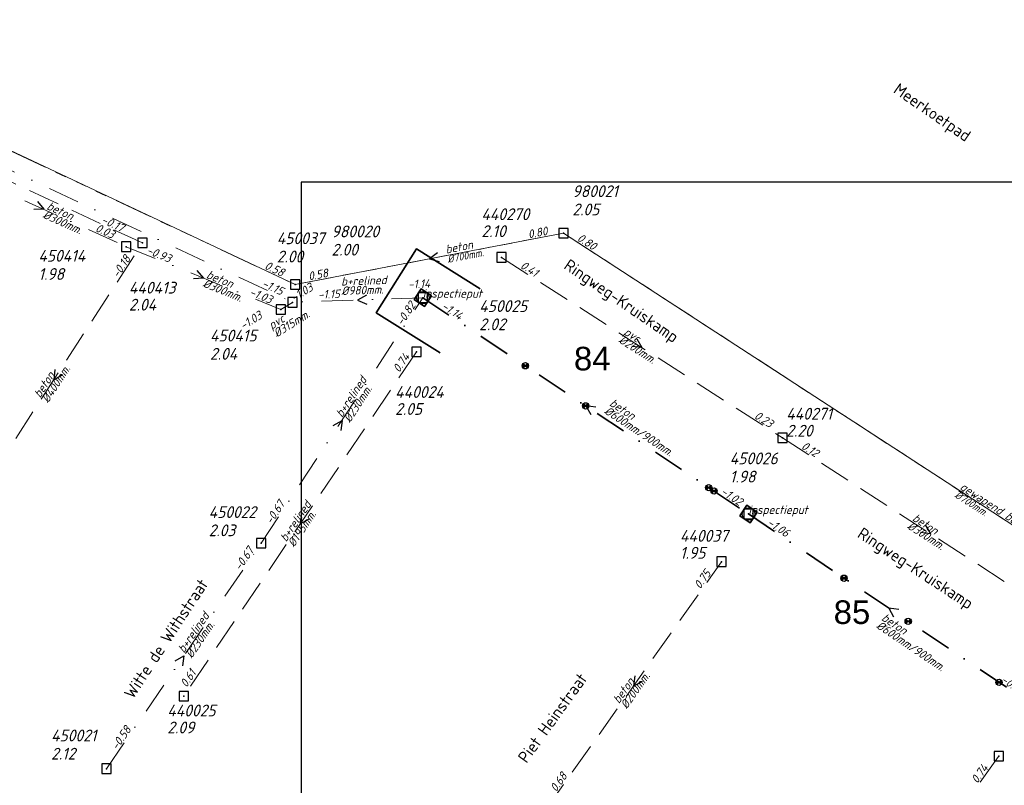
# Model space of a CAD drawing. Header units: metres. Extents: x 152202 to 157341, y 461610 to 468701.
# Tile 160 of 238: x 155549 to 155705, y 464147 to 464269. Entities that reach past the tile are written whole.
import ezdxf
from ezdxf.enums import TextEntityAlignment as Align
from ezdxf.lldxf.tags import DXFTag

# ---------------------------------------------------------------- set-up
doc = ezdxf.new("R2010")
doc.units = ezdxf.units.M
doc.header["$PDMODE"] = 64
doc.header["$PDSIZE"] = 1.5
for name, pattern in [('RI-GWA', [18.45, 6, -1.8, 1.75, -1.8, 1.75, -1.8, 1.75, -1.8]), ('RI-HWA', [7.4, 5, -2.4]), ('RI-VWA', [11, 5, -3, 0, -3])]:
    doc.linetypes.add(name, pattern=pattern)
doc.layers.get('0').update_dxf_attribs({"linetype": 'CONTINUOUS'})
doc.layers.get('DEFPOINTS').update_dxf_attribs({"linetype": 'CONTINUOUS'})
for name, color, linetype, lineweight in [('B-OI-RI-GWA-MATERIAAL-T18', 10, 'CONTINUOUS', 18), ('B-OI-RI-GWA-PUTDEKSELHOOGTE-T25', 10, 'CONTINUOUS', 25), ('B-OI-RI-GWA_BOB-T18', 10, 'CONTINUOUS', 18), ('B-OI-RI-GWA_DIAMETER-T18', 10, 'CONTINUOUS', 18), ('B-OI-RI-GWA_PUTNUMMER-T18', 10, 'CONTINUOUS', 18), ('B-OI-RI-GWA_RIOOLPUT-S', 10, 'CONTINUOUS', 25), ('B-OI-RI-GWA_TRANSPORTLEIDING-G', 10, 'RI-GWA', 18), ('B-OI-RI-HWA-BOB-T18', 150, 'CONTINUOUS', 18), ('B-OI-RI-HWA-MATERIAAL-T18', 150, 'CONTINUOUS', 18), ('B-OI-RI-HWA-PUTDEKSELHOOGTE-T25', 150, 'CONTINUOUS', 25), ('B-OI-RI-HWA-PUTNUMMER-T25', 150, 'CONTINUOUS', 25), ('B-OI-RI-HWA_DIAMETER-T18', 150, 'CONTINUOUS', 18), ('B-OI-RI-HWA_RIOOLPUT-S', 150, 'CONTINUOUS', 25), ('B-OI-RI-HWA_TRANSPORTLEIDING-G', 150, 'RI-HWA', 18), ('B-OI-RI-PERSLEIDING-G', 210, 'RI-PERS', 18), ('B-OI-RI-STROOMRICHTING-S', 252, 'CONTINUOUS', 25), ('B-OI-RI-VWA-BOB-T18', 34, 'CONTINUOUS', 18), ('B-OI-RI-VWA-DIAMETER-T18', 34, 'CONTINUOUS', 18), ('B-OI-RI-VWA-MATERIAAL-T18', 34, 'CONTINUOUS', 18), ('B-OI-RI-VWA_PUTDEKSELHOOGTE-T25', 34, 'CONTINUOUS', 25), ('B-OI-RI-VWA_PUTNUMMER-T25', 34, 'CONTINUOUS', 25), ('B-OI-RI-VWA_RIOOLPUT-S', 34, 'CONTINUOUS', 25), ('B-OI-RI-VWA_TRANSPORTLEIDING-G', 34, 'RI-VWA', 18), ('B-RO-OG-TOPOGRAFIE-T18', 2, 'CONTINUOUS', 18), ('N-OI-RI-STROOMRICHTING-S', 252, 'CONTINUOUS', 25), ('N-OI-RI-T50', 130, 'CONTINUOUS', 50), ('N-OI-RI-VRIJVERVAL_HULPSTUK-S', 210, 'CONTINUOUS', 25), ('N-OI-RI-VWA-BOB-T18', 36, 'CONTINUOUS', 18), ('N-OI-RI-VWA-DIAMETER-HOOGTE-T18', 36, 'CONTINUOUS', 18), ('N-OI-RI-VWA-DIAMETER-T18', 36, 'CONTINUOUS', 18), ('N-OI-RI-VWA-MATERIAAL-T18', 36, 'CONTINUOUS', 18), ('N-OI-RI-VWA_PUTDEKSELHOOGTE-T25', 36, 'CONTINUOUS', 25), ('N-OI-RI-VWA_PUTNUMMER-T25', 36, 'CONTINUOUS', 25), ('N-OI-RI-VWA_RIOOLPUT-S', 36, 'CONTINUOUS', 25), ('N-OI-RI-VWA_TRANSPORTLEIDING-G', 36, 'RI-VWA', 35), ('N-RO-KG-GRENS_WERK-G', 7, 'XX-WERKGRENS', 35)]:
    doc.layers.add(name, color=color, linetype=linetype, lineweight=lineweight)
doc.styles.add('ARIAL', font='arial.ttf')
doc.styles.add('NLCS-ISO-M200-T18', font='NLCS-ISO.ttf', dxfattribs={"height": 360})
doc.styles.add('NLCS-ISO-M500-T18_CURSIEF', font='NLCS-ISO.ttf', dxfattribs={"oblique": 15, "height": 0.9})
doc.styles.add('NLCS-ISO-M750-T18_CURSIEF', font='NLCS-ISO.ttf', dxfattribs={"oblique": 15, "height": 1.35})
doc.styles.add('NLCS-ISO-M750-T25_CURSIEF', font='NLCS-ISO.ttf', dxfattribs={"oblique": 15, "height": 1.875})
tags = doc.linetypes.add('RI-PERS', pattern='A,7,-2,["P",Standard,S=1.8,R=0,X=-0.5,Y=-0.9],-2,7,-2,[102,NLCS.SHX,S=1,R=180,X=0,Y=0],-2', length=22).pattern_tags.tags
tags[6] = DXFTag(74, 10)
doc.linetypes.add('XX-WERKGRENS', pattern='A,0,[137,NLCS.SHX,S=0.1,R=0,X=-1.1,Y=-1.35],-6', length=6)

# ---------------------------------------------------------------- blocks, each defined once
blk = doc.blocks.new('ACMAP_ANN_TEMPLATE_vwa-diam')
at = {"style": 'NLCS-ISO-M750-T18_CURSIEF', "oblique": 15}
blk.add_attdef('vwa-diam', (0.3, -1.3), '', height=1.35, dxfattribs=at)
blk = doc.blocks.new('ACMAP_ANN_TEMPLATE_vwa-diam-hoogte')
at = {"style": 'NLCS-ISO-M750-T18_CURSIEF', "oblique": 15}
blk.add_attdef('vwa-diam-hoogte', (6.5, -1.3), '', height=1.35, dxfattribs=at)
blk = doc.blocks.new('ACMAP_ANN_TEMPLATE_vwa-materiaal')
at = {"style": 'NLCS-ISO-M750-T18_CURSIEF', "oblique": 15}
blk.add_attdef('vwa-mat', (0.3, 0.2), '', height=1.35, dxfattribs=at)
blk = doc.blocks.new('ACMAP_ANN_TEMPLATE_vwa-nap-l')
at = {"style": 'NLCS-ISO-M750-T18_CURSIEF', "oblique": 15}
blk.add_attdef('vwa-nap-l', (3.3, 0.2), '', height=1.35, dxfattribs=at)
blk = doc.blocks.new('ACMAP_ANN_TEMPLATE_vwa-nap-r')
at = {"style": 'NLCS-ISO-M750-T18_CURSIEF', "oblique": 15}
blk.add_attdef('vwa-nap-r', (-5.6, 0.2), '', height=1.35, dxfattribs=at)
blk = doc.blocks.new('ACMAP_ANN_TEMPLATE_type knoop')
at = {"layer": 'DEFPOINTS', "style": 'NLCS-ISO-M750-T18_CURSIEF', "oblique": 15}
blk.add_attdef('type_knoop', (0, 0), '', height=1.35, dxfattribs=at)
blk = doc.blocks.new('ACMAP_ANN_TEMPLATE_vwa-puth')
at = {"style": 'NLCS-ISO-M750-T25_CURSIEF', "oblique": 15}
blk.add_attdef('vwa-puth', (-3, 5), '', height=1.88, dxfattribs=at)
blk = doc.blocks.new('ACMAP_ANN_TEMPLATE_vwa-putnr')
at = {"style": 'NLCS-ISO-M750-T25_CURSIEF', "oblique": 15}
blk.add_attdef('vaw-putnr', (-3, 7.9), '', height=1.88, dxfattribs=at)
blk = doc.blocks.new('ACMAP_ANN_TEMPLATE_hwa-diam')
at = {"style": 'NLCS-ISO-M750-T18_CURSIEF', "oblique": 15}
blk.add_attdef('hwa-diam', (-3.7, -1.3), '', height=1.35, dxfattribs=at)
blk = doc.blocks.new('ACMAP_ANN_TEMPLATE_hwa-materiaal')
at = {"style": 'NLCS-ISO-M750-T18_CURSIEF', "oblique": 15}
blk.add_attdef('hwa-mat', (-3.7, 0.2), '', height=1.35, dxfattribs=at)
blk = doc.blocks.new('ACMAP_ANN_TEMPLATE_hwa-nap-l')
at = {"style": 'NLCS-ISO-M750-T18_CURSIEF', "oblique": 15}
blk.add_attdef('hwa-nap-l', (3.3, 0.2), '', height=1.35, dxfattribs=at)
blk = doc.blocks.new('ACMAP_ANN_TEMPLATE_hwa-nap-r')
at = {"style": 'NLCS-ISO-M750-T18_CURSIEF', "oblique": 15}
blk.add_attdef('hwa-nap-r', (-5.6, 0.2), '', height=1.35, dxfattribs=at)
blk = doc.blocks.new('ACMAP_ANN_TEMPLATE_gwa-diam')
at = {"style": 'NLCS-ISO-M500-T18_CURSIEF', "oblique": 15}
blk.add_attdef('gwa-diam', (-2.2, -1.3), '', height=1.2, dxfattribs=at)
blk = doc.blocks.new('ACMAP_ANN_TEMPLATE_gwa-materiaal')
at = {"style": 'NLCS-ISO-M750-T18_CURSIEF', "oblique": 15}
blk.add_attdef('gwa-mat', (-2.2, 0.2), '', height=1.35, dxfattribs=at)
blk = doc.blocks.new('ACMAP_ANN_TEMPLATE_gwa-nap-l')
at = {"style": 'NLCS-ISO-M750-T18_CURSIEF', "oblique": 15}
blk.add_attdef('gwa-nap-l', (2.3, 0.2), '', height=1.35, dxfattribs=at)
blk = doc.blocks.new('ACMAP_ANN_TEMPLATE_gwa-nap-r')
at = {"style": 'NLCS-ISO-M750-T18_CURSIEF', "oblique": 15}
blk.add_attdef('gwa-nap-r', (-5.6, 0.2), '', height=1.35, dxfattribs=at)
blk = doc.blocks.new('ACMAP_ANN_TEMPLATE_hwa-puth')
at = {"color": 0, "linetype": 'ByBlock', "style": 'NLCS-ISO-M750-T25_CURSIEF', "oblique": 15}
blk.add_attdef('hwa-puth', (-9, -6.8), '', height=1.88, dxfattribs=at)
blk = doc.blocks.new('ACMAP_ANN_TEMPLATE_hwa-putnr')
at = {"color": 0, "linetype": 'ByBlock', "style": 'NLCS-ISO-M750-T25_CURSIEF', "oblique": 15}
blk.add_attdef('hwa-putnr', (-9, -4.1), '', height=1.88, dxfattribs=at)
blk = doc.blocks.new('ACMAP_ANN_TEMPLATE_gwa-puth')
at = {"style": 'NLCS-ISO-M750-T25_CURSIEF', "oblique": 15}
blk.add_attdef('gwa-puth', (3, -5), '', height=1.88, dxfattribs=at)
blk = doc.blocks.new('ACMAP_ANN_TEMPLATE_gwa-putnr')
at = {"style": 'NLCS-ISO-M750-T25_CURSIEF', "oblique": 15}
blk.add_attdef('gwa-putnr', (3, -2.1), '', height=1.88, dxfattribs=at)
blk = doc.blocks.new('SRI-HULP')
h = blk.add_hatch(color=256)
h.dxf.hatch_style = 1
h.paths.add_polyline_path([(-0.71, 0.71, 0.198912), (-1, 0, 0.198912), (-0.71, -0.71), (0, 0)])
h = blk.add_hatch(color=256)
h.dxf.hatch_style = 1
h.paths.add_polyline_path([(1, 0, 0.198912), (0.71, 0.71), (0, 0), (0.71, -0.71, 0.198912)])
for p, q in [((-0.71, 0.71), (0.71, -0.71)), ((-0.71, -0.71), (0.71, 0.71))]:
    blk.add_line(p, q)
blk.add_circle((0, 0), 1)
blk = doc.blocks.new('B-SRI-PUT_VWA-SO')
at = {"flags": 128}
blk.add_lwpolyline([(-2, 2), (2, 2), (2, -2), (-2, -2)], close=True, dxfattribs=at)
at = {"lineweight": -3, "flags": 128}
blk.add_lwpolyline([(2, -2), (2, 2), (-2, 2), (-2, -2)], close=True, dxfattribs=at)
at = {"lineweight": -3}
blk.add_circle((0, 0), 2, dxfattribs=at)

msp = doc.modelspace()

# ---------------------------------------------------------------- linework, layer by layer
at = {"layer": 'B-OI-RI-GWA_RIOOLPUT-S', "transparency": 33554623}
for p in [(155635.09, 464234.75), (155592.38, 464226.58)]:
    msp.add_point(p, dxfattribs=at)
at = {"layer": 'B-OI-RI-GWA_TRANSPORTLEIDING-G'}
for p, q in [((155463.71, 464287), (155592.38, 464226.58)), ((155592.38, 464226.58), (155635.09, 464234.75)), ((155635.09, 464234.75), (155764.4, 464150.7))]:
    msp.add_line(p, q, dxfattribs=at)
at = {"layer": 'B-OI-RI-HWA_RIOOLPUT-S'}
for p in [(155568.1, 464233.2), (155625.2, 464230.9), (155611.7, 464215.89), (155669.9, 464202.2), (155660.22, 464182.5), (155574.68, 464161.13), (155704.31, 464151.56)]:
    msp.add_point(p, dxfattribs=at)
at = {"layer": 'B-OI-RI-HWA_TRANSPORTLEIDING-G'}
for p, q in [((155568.1, 464233.2), (155521.9, 464254.6)), ((155539.9, 464189.7), (155568.1, 464233.2)), ((155625.2, 464230.9), (155669.9, 464202.2)), ((155611.7, 464215.89), (155574.68, 464161.13)), ((155669.9, 464202.2), (155717, 464171.7)), ((155632.17, 464142.97), (155660.22, 464182.5)), ((155675.61, 464111.28), (155704.31, 464151.56))]:
    msp.add_line(p, q, dxfattribs=at)
at = {"layer": 'B-OI-RI-PERSLEIDING-G'}
for p, q in [((155463.71, 464287), (155592.38, 464226.58)), ((155592.38, 464226.58), (155635.09, 464234.75)), ((155635.09, 464234.75), (155764.4, 464150.7))]:
    msp.add_line(p, q, dxfattribs=at)
at = {"layer": 'B-OI-RI-STROOMRICHTING-S'}
for points in [[(155551.39, 464239.8), (155552.4, 464238.55), (155550.79, 464238.49)], [(155615.01, 464231.64), (155613.73, 464230.67), (155615.28, 464230.23)], [(155576.74, 464228.81), (155577.8, 464227.6), (155576.19, 464227.48)], [(155603.73, 464224.89), (155602.32, 464224.12), (155603.78, 464223.45)], [(155646.73, 464217.93), (155647.55, 464216.55), (155645.95, 464216.72)], [(155554.18, 464213.05), (155554, 464211.45), (155555.39, 464212.27)], [(155598.45, 464204.17), (155599.84, 464204.97), (155599.65, 464203.38)], [(155593.4, 464190.11), (155593.19, 464188.51), (155594.59, 464189.3)], [(155692.63, 464188.34), (155693.45, 464186.95), (155691.85, 464187.13)], [(155573.28, 464166.74), (155574.68, 464167.52), (155574.46, 464165.93)], [(155646.44, 464164.33), (155646.2, 464162.73), (155647.62, 464163.49)]]:
    msp.add_lwpolyline(points, dxfattribs=at)
at = {"layer": 'B-OI-RI-VWA_RIOOLPUT-S'}
for p in [(155565.5, 464232.6), (155612.69, 464224.49), (155591.95, 464223.75), (155590.1, 464222.6), (155586.99, 464185.46), (155562.38, 464149.58)]:
    msp.add_point(p, dxfattribs=at)
at = {"layer": 'B-OI-RI-VWA_TRANSPORTLEIDING-G'}
for p, q in [((155462.81, 464284.2), (155591.95, 464223.75)), ((155539.3, 464244.5), (155565.5, 464232.6)), ((155565.5, 464232.6), (155590.1, 464222.6)), ((155586.99, 464185.46), (155612.69, 464224.49)), ((155590.1, 464222.6), (155591.95, 464223.75)), ((155612.69, 464224.49), (155591.95, 464223.75)), ((155562.38, 464149.58), (155586.99, 464185.46))]:
    msp.add_line(p, q, dxfattribs=at)
at = {"layer": 'DEFPOINTS', "flags": 128}
msp.add_lwpolyline([(155896.539, 464243.151), (155892.109, 464242.853), (155743.351, 464242.853), (155593.351, 464242.853), (155593.351, 464056.478), (155593.351, 464041.049), (155593.351, 464024.83), (155896.539, 464024.83)], close=True, dxfattribs=at)
at = {"layer": 'N-OI-RI-STROOMRICHTING-S'}
for points in [[(155640.2, 464207.09), (155638.6, 464207.29), (155639.4, 464205.89)], [(155640.2, 464207.09), (155638.6, 464207.29), (155639.4, 464205.89)], [(155688.4, 464174.91), (155686.8, 464175.12), (155687.59, 464173.72)], [(155688.4, 464174.91), (155686.8, 464175.12), (155687.59, 464173.72)]]:
    msp.add_lwpolyline(points, dxfattribs=at)
at = {"layer": 'N-OI-RI-VWA_RIOOLPUT-S'}
for p in [(155612.69, 464224.49), (155664.51, 464190.09)]:
    msp.add_point(p, dxfattribs=at)
at = {"layer": 'N-OI-RI-VWA_TRANSPORTLEIDING-G'}
for p, q in [((155612.69, 464224.49), (155664.51, 464190.09)), ((155664.51, 464190.09), (155709.09, 464160.15))]:
    msp.add_line(p, q, dxfattribs=at)
at = {"layer": 'N-RO-KG-GRENS_WERK-G', "ltscale": 0.5, "flags": 128}
msp.add_lwpolyline([(155621.828, 464225.875), (155611.665, 464232.256), (155605.284, 464222.093), (155615.446, 464215.712)], dxfattribs=at)

# ---------------------------------------------------------------- block references
at = {"layer": 'B-OI-RI-GWA-MATERIAAL-T18', "transparency": 33554623}
ref = msp.add_blockref('ACMAP_ANN_TEMPLATE_gwa-materiaal', (155618.627, 464231.7), dxfattribs=dict(at, rotation=10.82929180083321))
ref.add_attrib('gwa-mat', 'beton', (155616.429, 464231.484), dxfattribs={"layer": '0', "color": 0, "linetype": 'ByBlock', "height": 1.35, "rotation": 10.82929, "style": 'NLCS-ISO-M750-T18_CURSIEF', "oblique": 15})
ref = msp.add_blockref('ACMAP_ANN_TEMPLATE_gwa-materiaal', (155699.745, 464192.725), dxfattribs=dict(at, rotation=326.9765996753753))
ref.add_attrib('gwa-mat', 'gewapend beton', (155698.009, 464194.092), dxfattribs={"layer": '0', "color": 0, "linetype": 'ByBlock', "height": 1.35, "rotation": 326.9766, "style": 'NLCS-ISO-M750-T18_CURSIEF', "oblique": 15})
at = {"layer": 'B-OI-RI-GWA-PUTDEKSELHOOGTE-T25', "transparency": 33554623}
ref = msp.add_blockref('ACMAP_ANN_TEMPLATE_gwa-puth', (155633.487, 464242.586), dxfattribs=at)
ref.add_attrib('gwa-puth', '2.05', (155636.487, 464237.586), dxfattribs={"layer": '0', "color": 0, "linetype": 'ByBlock', "height": 1.875, "style": 'NLCS-ISO-M750-T25_CURSIEF', "oblique": 15})
ref = msp.add_blockref('ACMAP_ANN_TEMPLATE_gwa-puth', (155595.164, 464236.186), dxfattribs=at)
ref.add_attrib('gwa-puth', '2.00', (155598.164, 464231.186), dxfattribs={"layer": '0', "color": 0, "linetype": 'ByBlock', "height": 1.875, "style": 'NLCS-ISO-M750-T25_CURSIEF', "oblique": 15})
at = {"layer": 'B-OI-RI-GWA_BOB-T18', "transparency": 33554623}
ref = msp.add_blockref('ACMAP_ANN_TEMPLATE_gwa-nap-r', (155635.09, 464234.75), dxfattribs=dict(at, rotation=10.82929180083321))
ref.add_attrib('gwa-nap-r', '0.80', (155629.552, 464233.894), dxfattribs={"layer": '0', "color": 0, "linetype": 'ByBlock', "height": 1.35, "rotation": 10.82929, "style": 'NLCS-ISO-M750-T18_CURSIEF', "oblique": 15})
ref = msp.add_blockref('ACMAP_ANN_TEMPLATE_gwa-nap-l', (155635.09, 464234.75), dxfattribs=dict(at, rotation=326.9765996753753))
ref.add_attrib('gwa-nap-l', '0.80', (155637.127, 464233.664), dxfattribs={"layer": '0', "color": 0, "linetype": 'ByBlock', "height": 1.35, "rotation": 326.9766, "style": 'NLCS-ISO-M750-T18_CURSIEF', "oblique": 15})
ref = msp.add_blockref('ACMAP_ANN_TEMPLATE_gwa-nap-r', (155592.38, 464226.58), dxfattribs=dict(at, rotation=334.8465021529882))
ref.add_attrib('gwa-nap-r', '0.58', (155587.396, 464229.141), dxfattribs={"layer": '0', "color": 0, "linetype": 'ByBlock', "height": 1.35, "rotation": 334.8465, "style": 'NLCS-ISO-M750-T18_CURSIEF', "oblique": 15})
ref = msp.add_blockref('ACMAP_ANN_TEMPLATE_gwa-nap-l', (155592.38, 464226.58), dxfattribs=dict(at, rotation=10.82929180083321))
ref.add_attrib('gwa-nap-l', '0.58', (155594.601, 464227.209), dxfattribs={"layer": '0', "color": 0, "linetype": 'ByBlock', "height": 1.35, "rotation": 10.82929, "style": 'NLCS-ISO-M750-T18_CURSIEF', "oblique": 15})
at = {"layer": 'B-OI-RI-GWA_DIAMETER-T18', "transparency": 33554623}
ref = msp.add_blockref('ACMAP_ANN_TEMPLATE_gwa-diam', (155618.627, 464231.7), dxfattribs=dict(at, rotation=10.82929180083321))
ref.add_attrib('gwa-diam', '%%c700mm.', (155616.711, 464230.01), dxfattribs={"layer": '0', "color": 0, "linetype": 'ByBlock', "height": 1.2, "rotation": 10.82929, "style": 'NLCS-ISO-M500-T18_CURSIEF', "oblique": 15})
ref = msp.add_blockref('ACMAP_ANN_TEMPLATE_gwa-diam', (155699.745, 464192.725), dxfattribs=dict(at, rotation=326.9765996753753))
ref.add_attrib('gwa-diam', '%%c700mm.', (155697.192, 464192.834), dxfattribs={"layer": '0', "color": 0, "linetype": 'ByBlock', "height": 1.2, "rotation": 326.9766, "style": 'NLCS-ISO-M500-T18_CURSIEF', "oblique": 15})
at = {"layer": 'B-OI-RI-GWA_PUTNUMMER-T18', "transparency": 33554623}
ref = msp.add_blockref('ACMAP_ANN_TEMPLATE_gwa-putnr', (155633.487, 464242.586), dxfattribs=at)
ref.add_attrib('gwa-putnr', '980021', (155636.487, 464240.486), dxfattribs={"layer": '0', "color": 0, "linetype": 'ByBlock', "height": 1.875, "style": 'NLCS-ISO-M750-T25_CURSIEF', "oblique": 15})
ref = msp.add_blockref('ACMAP_ANN_TEMPLATE_gwa-putnr', (155595.164, 464236.186), dxfattribs=at)
ref.add_attrib('gwa-putnr', '980020', (155598.164, 464234.086), dxfattribs={"layer": '0', "color": 0, "linetype": 'ByBlock', "height": 1.875, "style": 'NLCS-ISO-M750-T25_CURSIEF', "oblique": 15})
at = {"layer": 'B-OI-RI-HWA-BOB-T18'}
ref = msp.add_blockref('ACMAP_ANN_TEMPLATE_hwa-nap-l', (155558.359, 464237.631), dxfattribs=dict(at, rotation=335.1462644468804))
ref.add_attrib('hwa-nap-l', '-0.17', (155561.438, 464236.426), dxfattribs={"layer": '0', "color": 0, "linetype": 'ByBlock', "height": 1.35, "rotation": 335.14626, "style": 'NLCS-ISO-M750-T18_CURSIEF', "oblique": 15})
ref = msp.add_blockref('ACMAP_ANN_TEMPLATE_hwa-nap-r', (155567.459, 464232.102), dxfattribs=dict(at, rotation=57.045632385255))
ref.add_attrib('hwa-nap-r', '-0.18', (155564.245, 464227.512), dxfattribs={"layer": '0', "color": 0, "linetype": 'ByBlock', "height": 1.35, "rotation": 57.04563, "style": 'NLCS-ISO-M750-T18_CURSIEF', "oblique": 15})
ref = msp.add_blockref('ACMAP_ANN_TEMPLATE_hwa-nap-l', (155625.2, 464230.9), dxfattribs=dict(at, rotation=327.2971771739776))
ref.add_attrib('hwa-nap-l', '0.41', (155628.085, 464229.285), dxfattribs={"layer": '0', "color": 0, "linetype": 'ByBlock', "height": 1.35, "rotation": 327.29718, "style": 'NLCS-ISO-M750-T18_CURSIEF', "oblique": 15})
ref = msp.add_blockref('ACMAP_ANN_TEMPLATE_hwa-nap-l', (155607.257, 464209.626), dxfattribs=dict(at, rotation=55.93969803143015))
ref.add_attrib('hwa-nap-l', '0.74', (155608.939, 464212.472), dxfattribs={"layer": '0', "color": 0, "linetype": 'ByBlock', "height": 1.35, "rotation": 55.9397, "style": 'NLCS-ISO-M750-T18_CURSIEF', "oblique": 15})
ref = msp.add_blockref('ACMAP_ANN_TEMPLATE_hwa-nap-r', (155669.9, 464202.2), dxfattribs=dict(at, rotation=327.2971771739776))
ref.add_attrib('hwa-nap-r', '0.23', (155665.296, 464205.394), dxfattribs={"layer": '0', "color": 0, "linetype": 'ByBlock', "height": 1.35, "rotation": 327.29718, "style": 'NLCS-ISO-M750-T18_CURSIEF', "oblique": 15})
ref = msp.add_blockref('ACMAP_ANN_TEMPLATE_hwa-nap-l', (155669.9, 464202.2), dxfattribs=dict(at, rotation=327.0745860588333))
ref.add_attrib('hwa-nap-l', '0.12', (155672.779, 464200.574), dxfattribs={"layer": '0', "color": 0, "linetype": 'ByBlock', "height": 1.35, "rotation": 327.07459, "style": 'NLCS-ISO-M750-T18_CURSIEF', "oblique": 15})
ref = msp.add_blockref('ACMAP_ANN_TEMPLATE_hwa-nap-r', (155660.22, 464182.5), dxfattribs=dict(at, rotation=54.64095870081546))
ref.add_attrib('hwa-nap-r', '0.75', (155656.816, 464178.049), dxfattribs={"layer": '0', "color": 0, "linetype": 'ByBlock', "height": 1.35, "rotation": 54.64096, "style": 'NLCS-ISO-M750-T18_CURSIEF', "oblique": 15})
ref = msp.add_blockref('ACMAP_ANN_TEMPLATE_hwa-nap-r', (155578.409, 464166.924), dxfattribs=dict(at, rotation=55.93969803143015))
ref.add_attrib('hwa-nap-r', '0.61', (155575.107, 464162.397), dxfattribs={"layer": '0', "color": 0, "linetype": 'ByBlock', "height": 1.35, "rotation": 55.9397, "style": 'NLCS-ISO-M750-T18_CURSIEF', "oblique": 15})
ref = msp.add_blockref('ACMAP_ANN_TEMPLATE_hwa-nap-r', (155704.31, 464151.56), dxfattribs=dict(at, rotation=54.52965609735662))
ref.add_attrib('hwa-nap-r', '0.74', (155700.898, 464147.115), dxfattribs={"layer": '0', "color": 0, "linetype": 'ByBlock', "height": 1.35, "rotation": 54.52966, "style": 'NLCS-ISO-M750-T18_CURSIEF', "oblique": 15})
ref = msp.add_blockref('ACMAP_ANN_TEMPLATE_hwa-nap-l', (155632.17, 464142.97), dxfattribs=dict(at, rotation=54.64095870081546))
ref.add_attrib('hwa-nap-l', '0.68', (155633.917, 464145.777), dxfattribs={"layer": '0', "color": 0, "linetype": 'ByBlock', "height": 1.35, "rotation": 54.64096, "style": 'NLCS-ISO-M750-T18_CURSIEF', "oblique": 15})
at = {"layer": 'B-OI-RI-HWA-MATERIAAL-T18'}
ref = msp.add_blockref('ACMAP_ANN_TEMPLATE_hwa-materiaal', (155647.55, 464216.55), dxfattribs=dict(at, rotation=327.2971771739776))
ref.add_attrib('hwa-mat', 'pvc', (155644.545, 464218.717), dxfattribs={"layer": '0', "color": 0, "linetype": 'ByBlock', "height": 1.35, "rotation": 327.29718, "style": 'NLCS-ISO-M750-T18_CURSIEF', "oblique": 15})
ref = msp.add_blockref('ACMAP_ANN_TEMPLATE_hwa-materiaal', (155554, 464211.45), dxfattribs=dict(at, rotation=57.045632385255))
ref.add_attrib('hwa-mat', 'beton', (155551.819, 464208.454), dxfattribs={"layer": '0', "color": 0, "linetype": 'ByBlock', "height": 1.35, "rotation": 57.04563, "style": 'NLCS-ISO-M750-T18_CURSIEF', "oblique": 15})
ref = msp.add_blockref('ACMAP_ANN_TEMPLATE_hwa-materiaal', (155593.19, 464188.51), dxfattribs=dict(at, rotation=55.93969803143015))
ref.add_attrib('hwa-mat', 'b+relined', (155590.952, 464185.557), dxfattribs={"layer": '0', "color": 0, "linetype": 'ByBlock', "height": 1.35, "rotation": 55.9397, "style": 'NLCS-ISO-M750-T18_CURSIEF', "oblique": 15})
ref = msp.add_blockref('ACMAP_ANN_TEMPLATE_hwa-materiaal', (155693.45, 464186.95), dxfattribs=dict(at, rotation=327.0745860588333))
ref.add_attrib('hwa-mat', 'beton', (155690.453, 464189.129), dxfattribs={"layer": '0', "color": 0, "linetype": 'ByBlock', "height": 1.35, "rotation": 327.07459, "style": 'NLCS-ISO-M750-T18_CURSIEF', "oblique": 15})
ref = msp.add_blockref('ACMAP_ANN_TEMPLATE_hwa-materiaal', (155646.195, 464162.735), dxfattribs=dict(at, rotation=54.64095870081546))
ref.add_attrib('hwa-mat', 'beton', (155643.891, 464159.833), dxfattribs={"layer": '0', "color": 0, "linetype": 'ByBlock', "height": 1.35, "rotation": 54.64096, "style": 'NLCS-ISO-M750-T18_CURSIEF', "oblique": 15})
at = {"layer": 'B-OI-RI-HWA-PUTDEKSELHOOGTE-T25'}
for p, values in [((155631.004, 464240.923), {'hwa-puth': '2.10'}), ((155574.932, 464229.24), {'hwa-puth': '2.04'}), ((155617.287, 464212.647), {'hwa-puth': '2.05'}), ((155679.501, 464209.194), {'hwa-puth': '2.20'}), ((155662.591, 464189.774), {'hwa-puth': '1.95'}), ((155581.041, 464161.992), {'hwa-puth': '2.09'})]:
    msp.add_blockref('ACMAP_ANN_TEMPLATE_hwa-puth', p, dxfattribs=at).add_auto_attribs(values)
at = {"layer": 'B-OI-RI-HWA-PUTNUMMER-T25'}
for p, values in [((155631.004, 464240.923), {'hwa-putnr': '440270'}), ((155574.932, 464229.24), {'hwa-putnr': '440413'}), ((155617.287, 464212.647), {'hwa-putnr': '440024'}), ((155679.501, 464209.194), {'hwa-putnr': '440271'}), ((155662.591, 464189.774), {'hwa-putnr': '440037'}), ((155581.041, 464161.992), {'hwa-putnr': '440025'})]:
    msp.add_blockref('ACMAP_ANN_TEMPLATE_hwa-putnr', p, dxfattribs=at).add_auto_attribs(values)
at = {"layer": 'B-OI-RI-HWA_DIAMETER-T18'}
ref = msp.add_blockref('ACMAP_ANN_TEMPLATE_hwa-diam', (155647.55, 464216.55), dxfattribs=dict(at, rotation=327.2971771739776))
ref.add_attrib('hwa-diam', '%%c200mm.', (155643.734, 464217.455), dxfattribs={"layer": '0', "color": 0, "linetype": 'ByBlock', "height": 1.35, "rotation": 327.29718, "style": 'NLCS-ISO-M750-T18_CURSIEF', "oblique": 15})
ref = msp.add_blockref('ACMAP_ANN_TEMPLATE_hwa-diam', (155554, 464211.45), dxfattribs=dict(at, rotation=57.045632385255))
ref.add_attrib('hwa-diam', '%%c400mm.', (155553.078, 464207.638), dxfattribs={"layer": '0', "color": 0, "linetype": 'ByBlock', "height": 1.35, "rotation": 57.04563, "style": 'NLCS-ISO-M750-T18_CURSIEF', "oblique": 15})
ref = msp.add_blockref('ACMAP_ANN_TEMPLATE_hwa-diam', (155593.19, 464188.51), dxfattribs=dict(at, rotation=55.93969803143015))
ref.add_attrib('hwa-diam', '%%c195mm.', (155592.195, 464184.717), dxfattribs={"layer": '0', "color": 0, "linetype": 'ByBlock', "height": 1.35, "rotation": 55.9397, "style": 'NLCS-ISO-M750-T18_CURSIEF', "oblique": 15})
ref = msp.add_blockref('ACMAP_ANN_TEMPLATE_hwa-diam', (155693.45, 464186.95), dxfattribs=dict(at, rotation=327.0745860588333))
ref.add_attrib('hwa-diam', '%%c300mm.', (155689.638, 464187.87), dxfattribs={"layer": '0', "color": 0, "linetype": 'ByBlock', "height": 1.35, "rotation": 327.07459, "style": 'NLCS-ISO-M750-T18_CURSIEF', "oblique": 15})
ref = msp.add_blockref('ACMAP_ANN_TEMPLATE_hwa-diam', (155646.195, 464162.735), dxfattribs=dict(at, rotation=54.64095870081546))
ref.add_attrib('hwa-diam', '%%c200mm.', (155645.114, 464158.965), dxfattribs={"layer": '0', "color": 0, "linetype": 'ByBlock', "height": 1.35, "rotation": 54.64096, "style": 'NLCS-ISO-M750-T18_CURSIEF', "oblique": 15})
at = {"layer": 'B-OI-RI-VWA-BOB-T18'}
ref = msp.add_blockref('ACMAP_ANN_TEMPLATE_vwa-nap-r', (155565.5, 464232.6), dxfattribs=dict(at, rotation=335.5725237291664))
ref.add_attrib('vwa-nap-r', '0.03', (155560.484, 464235.098), dxfattribs={"layer": '0', "color": 0, "linetype": 'ByBlock', "height": 1.35, "rotation": 335.57252, "style": 'NLCS-ISO-M750-T18_CURSIEF', "oblique": 15})
ref = msp.add_blockref('ACMAP_ANN_TEMPLATE_vwa-nap-l', (155565.5, 464232.6), dxfattribs=dict(at, rotation=337.8780580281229))
ref.add_attrib('vwa-nap-l', '-0.93', (155568.632, 464231.543), dxfattribs={"layer": '0', "color": 0, "linetype": 'ByBlock', "height": 1.35, "rotation": 337.87806, "style": 'NLCS-ISO-M750-T18_CURSIEF', "oblique": 15})
ref = msp.add_blockref('ACMAP_ANN_TEMPLATE_vwa-nap-r', (155591.95, 464223.75), dxfattribs=dict(at, rotation=334.9158639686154))
ref.add_attrib('vwa-nap-r', '-1.15', (155586.963, 464226.305), dxfattribs={"layer": '0', "color": 0, "linetype": 'ByBlock', "height": 1.35, "rotation": 334.91586, "style": 'NLCS-ISO-M750-T18_CURSIEF', "oblique": 15})
ref = msp.add_blockref('ACMAP_ANN_TEMPLATE_vwa-nap-l', (155589.532, 464221.881), dxfattribs=dict(at, rotation=31.86597769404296))
ref.add_attrib('vwa-nap-l', '-1.03', (155592.229, 464223.793), dxfattribs={"layer": '0', "color": 0, "linetype": 'ByBlock', "height": 1.35, "rotation": 31.86598, "style": 'NLCS-ISO-M750-T18_CURSIEF', "oblique": 15})
ref = msp.add_blockref('ACMAP_ANN_TEMPLATE_vwa-nap-l', (155607.069, 464225.635), dxfattribs=dict(at, rotation=2.043437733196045))
ref.add_attrib('vwa-nap-l', '-1.14', (155610.36, 464225.952), dxfattribs={"layer": '0', "color": 0, "linetype": 'ByBlock', "height": 1.35, "rotation": 2.04344, "style": 'NLCS-ISO-M750-T18_CURSIEF', "oblique": 15})
ref = msp.add_blockref('ACMAP_ANN_TEMPLATE_vwa-nap-r', (155590.1, 464222.6), dxfattribs=dict(at, rotation=337.8780580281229))
ref.add_attrib('vwa-nap-r', '-1.03', (155584.988, 464224.894), dxfattribs={"layer": '0', "color": 0, "linetype": 'ByBlock', "height": 1.35, "rotation": 337.87806, "style": 'NLCS-ISO-M750-T18_CURSIEF', "oblique": 15})
ref = msp.add_blockref('ACMAP_ANN_TEMPLATE_vwa-nap-r', (155601.631, 464224.319), dxfattribs=dict(at, rotation=2.043437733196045))
ref.add_attrib('vwa-nap-r', '-1.15', (155596.028, 464224.319), dxfattribs={"layer": '0', "color": 0, "linetype": 'ByBlock', "height": 1.35, "rotation": 2.04344, "style": 'NLCS-ISO-M750-T18_CURSIEF', "oblique": 15})
ref = msp.add_blockref('ACMAP_ANN_TEMPLATE_vwa-nap-r', (155612.69, 464224.49), dxfattribs=dict(at, rotation=56.63638124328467))
ref.add_attrib('vwa-nap-r', '-0.82', (155609.443, 464219.923), dxfattribs={"layer": '0', "color": 0, "linetype": 'ByBlock', "height": 1.35, "rotation": 56.63638, "style": 'NLCS-ISO-M750-T18_CURSIEF', "oblique": 15})
ref = msp.add_blockref('ACMAP_ANN_TEMPLATE_vwa-nap-r', (155588.991, 464222.121), dxfattribs=dict(at, rotation=31.86597769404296))
ref.add_attrib('vwa-nap-r', '-1.03', (155584.129, 464219.334), dxfattribs={"layer": '0', "color": 0, "linetype": 'ByBlock', "height": 1.35, "rotation": 31.86598, "style": 'NLCS-ISO-M750-T18_CURSIEF', "oblique": 15})
ref = msp.add_blockref('ACMAP_ANN_TEMPLATE_vwa-nap-l', (155586.99, 464185.46), dxfattribs=dict(at, rotation=56.63638124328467))
ref.add_attrib('vwa-nap-l', '-0.67', (155588.638, 464188.326), dxfattribs={"layer": '0', "color": 0, "linetype": 'ByBlock', "height": 1.35, "rotation": 56.63638, "style": 'NLCS-ISO-M750-T18_CURSIEF', "oblique": 15})
ref = msp.add_blockref('ACMAP_ANN_TEMPLATE_vwa-nap-r', (155586.99, 464185.46), dxfattribs=dict(at, rotation=55.55387369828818))
ref.add_attrib('vwa-nap-r', '-0.67', (155583.658, 464180.955), dxfattribs={"layer": '0', "color": 0, "linetype": 'ByBlock', "height": 1.35, "rotation": 55.55387, "style": 'NLCS-ISO-M750-T18_CURSIEF', "oblique": 15})
ref = msp.add_blockref('ACMAP_ANN_TEMPLATE_vwa-nap-l', (155562.38, 464149.58), dxfattribs=dict(at, rotation=55.55387369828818))
ref.add_attrib('vwa-nap-l', '-0.58', (155564.082, 464152.414), dxfattribs={"layer": '0', "color": 0, "linetype": 'ByBlock', "height": 1.35, "rotation": 55.55387, "style": 'NLCS-ISO-M750-T18_CURSIEF', "oblique": 15})
at = {"layer": 'B-OI-RI-VWA-DIAMETER-T18'}
ref = msp.add_blockref('ACMAP_ANN_TEMPLATE_vwa-diam', (155552.4, 464238.55), dxfattribs=dict(at, rotation=335.5725237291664))
ref.add_attrib('vwa-diam', '%%c300mm.', (155552.136, 464237.242), dxfattribs={"layer": '0', "color": 0, "linetype": 'ByBlock', "height": 1.35, "rotation": 335.57252, "style": 'NLCS-ISO-M750-T18_CURSIEF', "oblique": 15})
ref = msp.add_blockref('ACMAP_ANN_TEMPLATE_vwa-diam', (155577.8, 464227.6), dxfattribs=dict(at, rotation=337.8780580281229))
ref.add_attrib('vwa-diam', '%%c300mm.', (155577.588, 464226.283), dxfattribs={"layer": '0', "color": 0, "linetype": 'ByBlock', "height": 1.35, "rotation": 337.87806, "style": 'NLCS-ISO-M750-T18_CURSIEF', "oblique": 15})
ref = msp.add_blockref('ACMAP_ANN_TEMPLATE_vwa-diam', (155599.418, 464226.191), dxfattribs=dict(at, rotation=2.043437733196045))
ref.add_attrib('vwa-diam', '%%c980mm.', (155599.764, 464224.902), dxfattribs={"layer": '0', "color": 0, "linetype": 'ByBlock', "height": 1.35, "rotation": 2.04344, "style": 'NLCS-ISO-M750-T18_CURSIEF', "oblique": 15})
ref = msp.add_blockref('ACMAP_ANN_TEMPLATE_vwa-diam', (155588.511, 464219.06), dxfattribs=dict(at, rotation=31.86597769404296))
ref.add_attrib('vwa-diam', '%%c315mm.', (155589.452, 464218.114), dxfattribs={"layer": '0', "color": 0, "linetype": 'ByBlock', "height": 1.35, "rotation": 31.86598, "style": 'NLCS-ISO-M750-T18_CURSIEF', "oblique": 15})
ref = msp.add_blockref('ACMAP_ANN_TEMPLATE_vwa-diam', (155599.84, 464204.975), dxfattribs=dict(at, rotation=56.63638124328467))
ref.add_attrib('vwa-diam', '%%c230mm.', (155601.091, 464204.511), dxfattribs={"layer": '0', "color": 0, "linetype": 'ByBlock', "height": 1.35, "rotation": 56.63638, "style": 'NLCS-ISO-M750-T18_CURSIEF', "oblique": 15})
ref = msp.add_blockref('ACMAP_ANN_TEMPLATE_vwa-diam', (155574.685, 464167.52), dxfattribs=dict(at, rotation=55.55387369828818))
ref.add_attrib('vwa-diam', '%%c230mm.', (155575.927, 464167.032), dxfattribs={"layer": '0', "color": 0, "linetype": 'ByBlock', "height": 1.35, "rotation": 55.55387, "style": 'NLCS-ISO-M750-T18_CURSIEF', "oblique": 15})
at = {"layer": 'B-OI-RI-VWA-MATERIAAL-T18'}
ref = msp.add_blockref('ACMAP_ANN_TEMPLATE_vwa-materiaal', (155552.4, 464238.55), dxfattribs=dict(at, rotation=335.5725237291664))
ref.add_attrib('vwa-mat', 'beton', (155552.756, 464238.608), dxfattribs={"layer": '0', "color": 0, "linetype": 'ByBlock', "height": 1.35, "rotation": 335.57252, "style": 'NLCS-ISO-M750-T18_CURSIEF', "oblique": 15})
ref = msp.add_blockref('ACMAP_ANN_TEMPLATE_vwa-materiaal', (155577.8, 464227.6), dxfattribs=dict(at, rotation=337.8780580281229))
ref.add_attrib('vwa-mat', 'beton', (155578.153, 464227.672), dxfattribs={"layer": '0', "color": 0, "linetype": 'ByBlock', "height": 1.35, "rotation": 337.87806, "style": 'NLCS-ISO-M750-T18_CURSIEF', "oblique": 15})
ref = msp.add_blockref('ACMAP_ANN_TEMPLATE_vwa-materiaal', (155599.418, 464226.191), dxfattribs=dict(at, rotation=2.043437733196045))
ref.add_attrib('vwa-mat', 'b+relined', (155599.71, 464226.401), dxfattribs={"layer": '0', "color": 0, "linetype": 'ByBlock', "height": 1.35, "rotation": 2.04344, "style": 'NLCS-ISO-M750-T18_CURSIEF', "oblique": 15})
ref = msp.add_blockref('ACMAP_ANN_TEMPLATE_vwa-materiaal', (155588.511, 464219.06), dxfattribs=dict(at, rotation=31.86597769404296))
ref.add_attrib('vwa-mat', 'pvc', (155588.66, 464219.388), dxfattribs={"layer": '0', "color": 0, "linetype": 'ByBlock', "height": 1.35, "rotation": 31.86598, "style": 'NLCS-ISO-M750-T18_CURSIEF', "oblique": 15})
ref = msp.add_blockref('ACMAP_ANN_TEMPLATE_vwa-materiaal', (155599.84, 464204.975), dxfattribs=dict(at, rotation=56.63638124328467))
ref.add_attrib('vwa-mat', 'b+relined', (155599.838, 464205.336), dxfattribs={"layer": '0', "color": 0, "linetype": 'ByBlock', "height": 1.35, "rotation": 56.63638, "style": 'NLCS-ISO-M750-T18_CURSIEF', "oblique": 15})
ref = msp.add_blockref('ACMAP_ANN_TEMPLATE_vwa-materiaal', (155574.685, 464167.52), dxfattribs=dict(at, rotation=55.55387369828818))
ref.add_attrib('vwa-mat', 'b+relined', (155574.69, 464167.881), dxfattribs={"layer": '0', "color": 0, "linetype": 'ByBlock', "height": 1.35, "rotation": 55.55387, "style": 'NLCS-ISO-M750-T18_CURSIEF', "oblique": 15})
at = {"layer": 'B-OI-RI-VWA_PUTDEKSELHOOGTE-T25'}
ref = msp.add_blockref('ACMAP_ANN_TEMPLATE_vwa-puth', (155592.456, 464225.098), dxfattribs=at)
ref.add_attrib('vwa-puth', '2.00', (155589.456, 464230.098), dxfattribs={"layer": '0', "color": 0, "linetype": 'ByBlock', "height": 1.875, "style": 'NLCS-ISO-M750-T25_CURSIEF', "oblique": 15})
ref = msp.add_blockref('ACMAP_ANN_TEMPLATE_vwa-puth', (155554.535, 464222.32), dxfattribs=at)
ref.add_attrib('vwa-puth', '1.98', (155551.535, 464227.32), dxfattribs={"layer": '0', "color": 0, "linetype": 'ByBlock', "height": 1.875, "style": 'NLCS-ISO-M750-T25_CURSIEF', "oblique": 15})
ref = msp.add_blockref('ACMAP_ANN_TEMPLATE_vwa-puth', (155581.834, 464209.623), dxfattribs=at)
ref.add_attrib('vwa-puth', '2.04', (155578.834, 464214.623), dxfattribs={"layer": '0', "color": 0, "linetype": 'ByBlock', "height": 1.875, "style": 'NLCS-ISO-M750-T25_CURSIEF', "oblique": 15})
ref = msp.add_blockref('ACMAP_ANN_TEMPLATE_vwa-puth', (155581.623, 464181.552), dxfattribs=at)
ref.add_attrib('vwa-puth', '2.03', (155578.623, 464186.552), dxfattribs={"layer": '0', "color": 0, "linetype": 'ByBlock', "height": 1.875, "style": 'NLCS-ISO-M750-T25_CURSIEF', "oblique": 15})
ref = msp.add_blockref('ACMAP_ANN_TEMPLATE_vwa-puth', (155556.558, 464146.026), dxfattribs=at)
ref.add_attrib('vwa-puth', '2.12', (155553.558, 464151.026), dxfattribs={"layer": '0', "color": 0, "linetype": 'ByBlock', "height": 1.875, "style": 'NLCS-ISO-M750-T25_CURSIEF', "oblique": 15})
at = {"layer": 'B-OI-RI-VWA_PUTNUMMER-T25'}
ref = msp.add_blockref('ACMAP_ANN_TEMPLATE_vwa-putnr', (155592.456, 464225.098), dxfattribs=at)
ref.add_attrib('vaw-putnr', '450037', (155589.456, 464232.998), dxfattribs={"layer": '0', "color": 0, "linetype": 'ByBlock', "height": 1.875, "style": 'NLCS-ISO-M750-T25_CURSIEF', "oblique": 15})
ref = msp.add_blockref('ACMAP_ANN_TEMPLATE_vwa-putnr', (155554.535, 464222.32), dxfattribs=at)
ref.add_attrib('vaw-putnr', '450414', (155551.535, 464230.22), dxfattribs={"layer": '0', "color": 0, "linetype": 'ByBlock', "height": 1.875, "style": 'NLCS-ISO-M750-T25_CURSIEF', "oblique": 15})
ref = msp.add_blockref('ACMAP_ANN_TEMPLATE_vwa-putnr', (155581.834, 464209.623), dxfattribs=at)
ref.add_attrib('vaw-putnr', '450415', (155578.834, 464217.523), dxfattribs={"layer": '0', "color": 0, "linetype": 'ByBlock', "height": 1.875, "style": 'NLCS-ISO-M750-T25_CURSIEF', "oblique": 15})
ref = msp.add_blockref('ACMAP_ANN_TEMPLATE_vwa-putnr', (155581.623, 464181.552), dxfattribs=at)
ref.add_attrib('vaw-putnr', '450022', (155578.623, 464189.452), dxfattribs={"layer": '0', "color": 0, "linetype": 'ByBlock', "height": 1.875, "style": 'NLCS-ISO-M750-T25_CURSIEF', "oblique": 15})
ref = msp.add_blockref('ACMAP_ANN_TEMPLATE_vwa-putnr', (155556.558, 464146.026), dxfattribs=at)
ref.add_attrib('vaw-putnr', '450021', (155553.558, 464153.926), dxfattribs={"layer": '0', "color": 0, "linetype": 'ByBlock', "height": 1.875, "style": 'NLCS-ISO-M750-T25_CURSIEF', "oblique": 15})
at = {"layer": 'DEFPOINTS'}
for p in [(155612.69, 464224.49), (155664.51, 464190.09)]:
    msp.add_blockref('ACMAP_ANN_TEMPLATE_type knoop', p, dxfattribs=at).add_auto_attribs({'type_knoop': 'inspectieput'})
at = {"layer": 'N-OI-RI-VRIJVERVAL_HULPSTUK-S', "xscale": 0.5, "yscale": 0.5, "zscale": 0.5}
for p in [(155629.016, 464213.656), (155638.594, 464207.281), (155658.172, 464194.281), (155659.016, 464193.75), (155679.703, 464179.875), (155689.906, 464173.031), (155704.359, 464163.312)]:
    msp.add_blockref('SRI-HULP', p, dxfattribs=at)
at = {"layer": 'N-OI-RI-VWA-BOB-T18'}
for name, p, rotation, values in [('ACMAP_ANN_TEMPLATE_vwa-nap-l', (155612.69, 464224.49), 326.4223471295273, {'vwa-nap-l': '-1.14'}), ('ACMAP_ANN_TEMPLATE_vwa-nap-r', (155664.51, 464190.09), 326.4223471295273, {'vwa-nap-r': '-1.02'}), ('ACMAP_ANN_TEMPLATE_vwa-nap-l', (155664.51, 464190.09), 326.1146268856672, {'vwa-nap-l': '-1.06'}), ('ACMAP_ANN_TEMPLATE_vwa-nap-r', (155709.09, 464160.15), 326.1146268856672, {'vwa-nap-r': '-0.99'})]:
    msp.add_blockref(name, p, dxfattribs=dict(at, rotation=rotation)).add_auto_attribs(values)
at = {"layer": 'N-OI-RI-VWA-DIAMETER-HOOGTE-T18'}
for p, rotation in [((155641.912, 464207.426), 326.4223471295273), ((155685.183, 464173.289), 326.1146268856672)]:
    msp.add_blockref('ACMAP_ANN_TEMPLATE_vwa-diam-hoogte', p, dxfattribs=dict(at, rotation=rotation)).add_auto_attribs({'vwa-diam-hoogte': '/900mm.'})
at = {"layer": 'N-OI-RI-VWA-DIAMETER-T18'}
for p, rotation in [((155641.912, 464207.426), 326.4223471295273), ((155685.183, 464173.289), 326.1146268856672)]:
    msp.add_blockref('ACMAP_ANN_TEMPLATE_vwa-diam', p, dxfattribs=dict(at, rotation=rotation)).add_auto_attribs({'vwa-diam': '%%c600mm.'})
at = {"layer": 'N-OI-RI-VWA-MATERIAAL-T18'}
for p, rotation in [((155641.912, 464207.426), 326.4223471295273), ((155685.183, 464173.289), 326.1146268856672)]:
    msp.add_blockref('ACMAP_ANN_TEMPLATE_vwa-materiaal', p, dxfattribs=dict(at, rotation=rotation)).add_auto_attribs({'vwa-mat': 'beton'})
at = {"layer": 'N-OI-RI-VWA_PUTDEKSELHOOGTE-T25'}
for p, values in [((155624.655, 464214.314), {'vwa-puth': '2.02'}), ((155664.51, 464190.09), {'vwa-puth': '1.98'})]:
    msp.add_blockref('ACMAP_ANN_TEMPLATE_vwa-puth', p, dxfattribs=at).add_auto_attribs(values)
at = {"layer": 'N-OI-RI-VWA_PUTNUMMER-T25'}
for p, values in [((155624.655, 464214.314), {'vaw-putnr': '450025'}), ((155664.51, 464190.09), {'vaw-putnr': '450026'})]:
    msp.add_blockref('ACMAP_ANN_TEMPLATE_vwa-putnr', p, dxfattribs=at).add_auto_attribs(values)
at = {"layer": 'N-OI-RI-VWA_RIOOLPUT-S', "xscale": 0.5, "yscale": 0.5, "zscale": 0.5, "rotation": 326.4223471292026}
for p in [(155612.69, 464224.49), (155664.51, 464190.09)]:
    msp.add_blockref('B-SRI-PUT_VWA-SO', p, dxfattribs=at)

# ---------------------------------------------------------------- texts
at = {"layer": 'B-RO-OG-TOPOGRAFIE-T18', "style": 'NLCS-ISO-M200-T18'}
for s, rotation, p in [('Meerkoetpad', 325.5, (155693.586, 464253.739)), ('Ringweg-Kruiskamp', 325.7, (155644.14, 464223.757)), ('Ringweg-Kruiskamp', 326.8, (155690.933, 464181.222)), ('Witte de Withstraat', 56.8, (155571.843, 464170.265)), ('Piet Heinstraat', 54.3, (155633.325, 464157.654))]:
    msp.add_text(s, height=1.875, rotation=rotation, dxfattribs=at).set_placement(p, align=Align.MIDDLE)
at = {"layer": 'N-OI-RI-T50', "style": 'ARIAL'}
for s, p in [('84', (155636.729, 464212.925)), ('85', (155678.047, 464172.595))]:
    msp.add_text(s, height=3.75, dxfattribs=at).set_placement(p)

doc.saveas('drawing.dxf')
